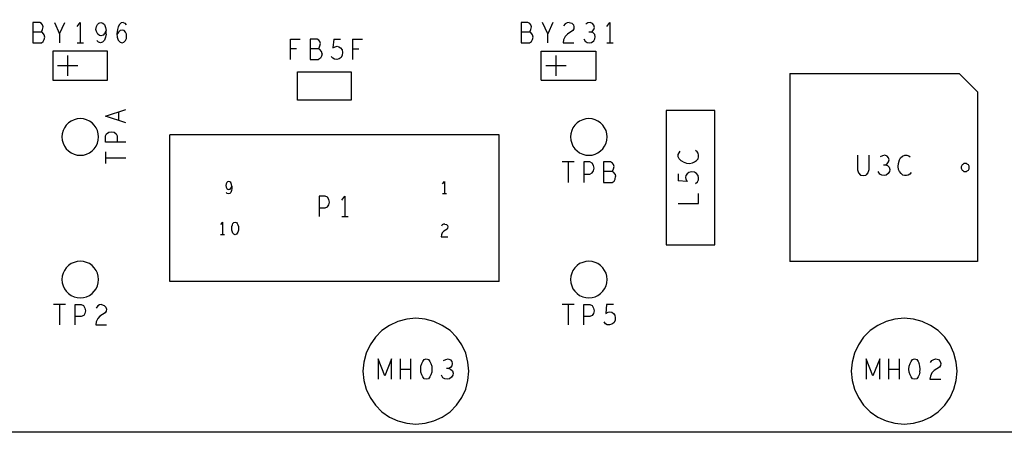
# Model space of a CAD drawing. Extents: x 23.5 to 56.5, y 21.5 to 42.5.
# Tile 5 of 15: x 34.5 to 39.4, y 28.4 to 30.4. Entities that reach past the tile are written whole.
import ezdxf

# ---------------------------------------------------------------- set-up
doc = ezdxf.new("R2010")
doc.units = 0
doc.layers.add('RVP8-IFD_F_tas', color=2, linetype='CONTINUOUS')

msp = doc.modelspace()

# ---------------------------------------------------------------- linework, layer by layer
at = {"layer": 'RVP8-IFD_F_tas'}
for points in [[(43.093, 36.39), (43.093, 28.39), (25.093, 28.39)], [(34.644, 30.402), (34.61, 30.402), (34.61, 30.302), (34.652, 30.302), (34.661, 30.308), (34.666, 30.318), (34.669, 30.33), (34.666, 30.342), (34.658, 30.352), (34.65, 30.355), (34.61, 30.355)], [(34.65, 30.355), (34.655, 30.36), (34.658, 30.368), (34.661, 30.38), (34.658, 30.39), (34.653, 30.397), (34.644, 30.402)], [(34.716, 30.402), (34.741, 30.347), (34.741, 30.302)], [(34.741, 30.347), (34.767, 30.402)], [(34.828, 30.382), (34.843, 30.402)], [(34.843, 30.402), (34.843, 30.302)], [(35.054, 30.402), (35.045, 30.4), (35.036, 30.392), (35.03, 30.38), (35.026, 30.368), (35.023, 30.347), (35.025, 30.33), (35.03, 30.315), (35.039, 30.305), (35.049, 30.302), (35.058, 30.305), (35.065, 30.313), (35.07, 30.323), (35.071, 30.333), (35.07, 30.345), (35.065, 30.355), (35.059, 30.362), (35.05, 30.365), (35.04, 30.362), (35.032, 30.355), (35.023, 30.343)], [(35.054, 30.402), (35.063, 30.398), (35.069, 30.39)], [(37.05, 30.355), (37.055, 30.36), (37.058, 30.368), (37.061, 30.38), (37.058, 30.39), (37.053, 30.397), (37.044, 30.402), (37.01, 30.402), (37.01, 30.302)], [(37.141, 30.302), (37.141, 30.347), (37.116, 30.402)], [(37.167, 30.402), (37.141, 30.347)], [(37.246, 30.402), (37.259, 30.398), (37.267, 30.39), (37.27, 30.38), (37.269, 30.37), (37.264, 30.362), (37.238, 30.345), (37.227, 30.333), (37.219, 30.317), (37.217, 30.302), (37.27, 30.302)], [(37.246, 30.402), (37.236, 30.4), (37.227, 30.395), (37.219, 30.385)], [(37.354, 30.355), (37.362, 30.36), (37.368, 30.368), (37.371, 30.378), (37.368, 30.388), (37.362, 30.397), (37.35, 30.402), (37.339, 30.4), (37.328, 30.393)], [(37.432, 30.382), (37.447, 30.402), (37.447, 30.302)], [(34.971, 30.345), (34.971, 30.363)], [(37.01, 30.302), (37.052, 30.302), (37.061, 30.308), (37.066, 30.318), (37.069, 30.33), (37.066, 30.342), (37.058, 30.352), (37.05, 30.355), (37.01, 30.355)], [(37.318, 30.322), (37.325, 30.31), (37.335, 30.303), (37.347, 30.302), (37.357, 30.303), (37.367, 30.312), (37.373, 30.322), (37.375, 30.332), (37.372, 30.343), (37.363, 30.352), (37.354, 30.355), (37.343, 30.355)], [(34.828, 30.302), (34.859, 30.302)], [(34.971, 30.345), (34.968, 30.33), (34.962, 30.315), (34.953, 30.305), (34.943, 30.302), (34.933, 30.305), (34.924, 30.313)], [(35.876, 30.22), (35.876, 30.32), (35.924, 30.32)], [(35.973, 30.32), (35.973, 30.22), (36.015, 30.22)], [(36.013, 30.273), (36.018, 30.278), (36.021, 30.287), (36.024, 30.298), (36.021, 30.308), (36.016, 30.315), (36.007, 30.32), (35.973, 30.32)], [(36.089, 30.32), (36.085, 30.277), (36.097, 30.283), (36.106, 30.285), (36.115, 30.283), (36.123, 30.277), (36.13, 30.268), (36.132, 30.255), (36.131, 30.242), (36.125, 30.23), (36.116, 30.223), (36.104, 30.22), (36.093, 30.222), (36.084, 30.227), (36.077, 30.235)], [(36.089, 30.32), (36.123, 30.32)], [(36.182, 30.32), (36.23, 30.32)], [(36.182, 30.32), (36.182, 30.22)], [(37.432, 30.302), (37.463, 30.302)], [(35.907, 30.272), (35.876, 30.272)], [(36.032, 30.248), (36.029, 30.26), (36.021, 30.27), (36.013, 30.273), (35.973, 30.273)], [(36.182, 30.272), (36.213, 30.272)], [(37.109, 30.119), (37.109, 30.261)], [(37.109, 30.261), (37.377, 30.261), (37.377, 30.119)], [(34.781, 30.24), (34.781, 30.14)], [(36.032, 30.248), (36.029, 30.237), (36.024, 30.227), (36.015, 30.22)], [(37.181, 30.24), (37.181, 30.14)], [(34.731, 30.19), (34.831, 30.19)], [(37.131, 30.19), (37.231, 30.19)], [(37.109, 30.119), (37.377, 30.119)], [(38.332, 30.151), (38.332, 29.229)], [(38.332, 30.151), (39.164, 30.151)], [(39.164, 30.151), (39.254, 30.061), (39.254, 29.229), (38.332, 29.229)], [(35.067, 29.91), (34.967, 29.942), (35.067, 29.974)], [(35.032, 29.962), (35.032, 29.922)], [(35.067, 29.815), (34.967, 29.815), (34.967, 29.845), (34.972, 29.855), (34.983, 29.863), (34.997, 29.865), (35.01, 29.863), (35.02, 29.856), (35.025, 29.845), (35.025, 29.815)], [(36.903, 29.13), (35.283, 29.13), (35.283, 29.85)], [(36.903, 29.13), (36.903, 29.85), (35.283, 29.85)], [(34.967, 29.767), (34.967, 29.709)], [(37.807, 29.717), (37.797, 29.723), (37.788, 29.732), (37.783, 29.743), (37.783, 29.753), (37.787, 29.762), (37.792, 29.77)], [(37.807, 29.717), (37.823, 29.712), (37.838, 29.71), (37.853, 29.713), (37.863, 29.717), (37.873, 29.724), (37.88, 29.733), (37.883, 29.742), (37.883, 29.751), (37.88, 29.76), (37.875, 29.767), (37.868, 29.774)], [(34.967, 29.738), (35.067, 29.738)], [(38.664, 29.75), (38.664, 29.678), (38.669, 29.663), (38.679, 29.653), (38.691, 29.65), (38.704, 29.653)], [(38.719, 29.75), (38.719, 29.678), (38.714, 29.663), (38.704, 29.653)], [(38.802, 29.703), (38.81, 29.708), (38.816, 29.717), (38.819, 29.727), (38.816, 29.737), (38.81, 29.745), (38.798, 29.75), (38.787, 29.748), (38.776, 29.742)], [(38.904, 29.65), (38.895, 29.65), (38.887, 29.653), (38.878, 29.66), (38.87, 29.67), (38.866, 29.68), (38.864, 29.695), (38.865, 29.71), (38.87, 29.727), (38.876, 29.737), (38.885, 29.745), (38.897, 29.75), (38.907, 29.75), (38.916, 29.747), (38.923, 29.742)], [(37.271, 29.717), (37.212, 29.717)], [(37.241, 29.717), (37.241, 29.617)], [(37.366, 29.7), (37.359, 29.712), (37.348, 29.717), (37.318, 29.717), (37.318, 29.617)], [(37.318, 29.658), (37.348, 29.658), (37.36, 29.663), (37.366, 29.673), (37.369, 29.687), (37.366, 29.7)], [(37.45, 29.717), (37.416, 29.717), (37.416, 29.617), (37.458, 29.617), (37.467, 29.623), (37.472, 29.633), (37.475, 29.645)], [(37.472, 29.657), (37.464, 29.667), (37.456, 29.67), (37.416, 29.67)], [(37.456, 29.67), (37.461, 29.675), (37.464, 29.683), (37.467, 29.695), (37.464, 29.705), (37.459, 29.712), (37.45, 29.717)], [(38.821, 29.67), (38.815, 29.66), (38.805, 29.652), (38.795, 29.65), (38.783, 29.652), (38.773, 29.658), (38.766, 29.67)], [(38.791, 29.703), (38.802, 29.703), (38.811, 29.7), (38.82, 29.692), (38.823, 29.68), (38.821, 29.67)], [(35.573, 29.622), (35.567, 29.62), (35.563, 29.616), (35.56, 29.61), (35.558, 29.601), (35.56, 29.594), (35.563, 29.587), (35.568, 29.583), (35.573, 29.582), (35.58, 29.584), (35.584, 29.589), (35.589, 29.598), (35.589, 29.587), (35.587, 29.577), (35.583, 29.568), (35.578, 29.562), (35.572, 29.56), (35.566, 29.562), (35.56, 29.567)], [(35.589, 29.598), (35.587, 29.607), (35.583, 29.616), (35.579, 29.62), (35.573, 29.622)], [(36.624, 29.61), (36.633, 29.622)], [(36.633, 29.622), (36.633, 29.56)], [(37.472, 29.657), (37.475, 29.645)], [(37.868, 29.612), (37.877, 29.62), (37.882, 29.629), (37.883, 29.64), (37.88, 29.651), (37.873, 29.66), (37.862, 29.667), (37.848, 29.668), (37.835, 29.665), (37.827, 29.659), (37.82, 29.65), (37.818, 29.641), (37.82, 29.632), (37.827, 29.621), (37.783, 29.625)], [(37.783, 29.659), (37.783, 29.625)], [(38.927, 29.665), (38.921, 29.658), (38.913, 29.653), (38.904, 29.65)], [(36.065, 29.533), (36.058, 29.545), (36.047, 29.55), (36.017, 29.55), (36.017, 29.45)], [(36.017, 29.492), (36.047, 29.492), (36.059, 29.497), (36.065, 29.507), (36.068, 29.52), (36.065, 29.533)], [(36.129, 29.53), (36.144, 29.55)], [(36.144, 29.55), (36.144, 29.45)], [(36.643, 29.56), (36.624, 29.56)], [(37.883, 29.513), (37.883, 29.563)], [(37.783, 29.513), (37.883, 29.513)], [(36.129, 29.45), (36.16, 29.45)], [(35.542, 29.422), (35.533, 29.41)], [(35.542, 29.422), (35.542, 29.36)], [(36.635, 29.412), (36.643, 29.41), (36.648, 29.405), (36.65, 29.398), (36.649, 29.392), (36.646, 29.387), (36.63, 29.377), (36.623, 29.37), (36.619, 29.359), (36.617, 29.35), (36.65, 29.35)], [(36.635, 29.412), (36.629, 29.411), (36.623, 29.408), (36.619, 29.402)], [(35.552, 29.36), (35.533, 29.36)], [(34.771, 29.017), (34.712, 29.017)], [(34.741, 29.017), (34.741, 28.917)], [(34.818, 28.917), (34.818, 29.017), (34.848, 29.017), (34.859, 29.012), (34.866, 29), (34.869, 28.987), (34.866, 28.973)], [(34.948, 29.017), (34.961, 29.013), (34.969, 29.005), (34.972, 28.995), (34.971, 28.985), (34.966, 28.977), (34.94, 28.96), (34.929, 28.948), (34.921, 28.932), (34.919, 28.917), (34.972, 28.917)], [(34.948, 29.017), (34.938, 29.015), (34.929, 29.01), (34.921, 29)], [(37.271, 29.017), (37.212, 29.017)], [(37.241, 29.017), (37.241, 28.917)], [(37.318, 28.917), (37.318, 29.017), (37.348, 29.017), (37.359, 29.012), (37.366, 29), (37.369, 28.987), (37.366, 28.973), (37.36, 28.963)], [(37.464, 29.017), (37.43, 29.017), (37.426, 28.973), (37.438, 28.98), (37.447, 28.982), (37.456, 28.98), (37.464, 28.973), (37.471, 28.965), (37.473, 28.952), (37.472, 28.938), (37.466, 28.927), (37.457, 28.92), (37.445, 28.917), (37.434, 28.918), (37.425, 28.923), (37.418, 28.932)], [(34.866, 28.973), (34.86, 28.963), (34.848, 28.958), (34.818, 28.958)], [(37.36, 28.963), (37.348, 28.958), (37.318, 28.958)], [(36.307, 28.75), (36.307, 28.65)], [(36.34, 28.667), (36.307, 28.75)], [(36.373, 28.75), (36.34, 28.667)], [(36.373, 28.65), (36.373, 28.75)], [(36.416, 28.75), (36.416, 28.65)], [(36.469, 28.65), (36.469, 28.75)], [(36.517, 28.7), (36.518, 28.715), (36.522, 28.728), (36.527, 28.738), (36.534, 28.747), (36.544, 28.75), (36.555, 28.747), (36.562, 28.738), (36.567, 28.728), (36.571, 28.715), (36.572, 28.7), (36.571, 28.685), (36.567, 28.672), (36.562, 28.662), (36.555, 28.653), (36.544, 28.65)], [(36.629, 28.742), (36.64, 28.748), (36.651, 28.75), (36.663, 28.745), (36.669, 28.737), (36.672, 28.727), (36.669, 28.717), (36.663, 28.708), (36.655, 28.703), (36.644, 28.703)], [(38.707, 28.75), (38.707, 28.65)], [(38.74, 28.667), (38.707, 28.75)], [(38.773, 28.75), (38.74, 28.667)], [(38.773, 28.65), (38.773, 28.75)], [(38.816, 28.75), (38.816, 28.65)], [(38.869, 28.75), (38.869, 28.65)], [(38.971, 28.685), (38.967, 28.672), (38.962, 28.662), (38.955, 28.653), (38.944, 28.65), (38.934, 28.653), (38.927, 28.662), (38.922, 28.672), (38.918, 28.685), (38.917, 28.7), (38.918, 28.715), (38.922, 28.728), (38.927, 28.738), (38.934, 28.747), (38.944, 28.75), (38.955, 28.747), (38.962, 28.738), (38.967, 28.728)], [(39.022, 28.733), (39.03, 28.743), (39.039, 28.748), (39.049, 28.75), (39.062, 28.747), (39.07, 28.738), (39.073, 28.728), (39.072, 28.718), (39.067, 28.71), (39.041, 28.693), (39.03, 28.682), (39.022, 28.665), (39.02, 28.65), (39.073, 28.65)], [(36.655, 28.703), (36.664, 28.7), (36.673, 28.692), (36.676, 28.68), (36.674, 28.67), (36.668, 28.66), (36.658, 28.652), (36.648, 28.65), (36.636, 28.652), (36.626, 28.658), (36.619, 28.67)], [(38.971, 28.685), (38.972, 28.7), (38.971, 28.715), (38.967, 28.728)], [(36.416, 28.7), (36.469, 28.7)], [(36.522, 28.672), (36.518, 28.685), (36.517, 28.7)], [(36.544, 28.65), (36.534, 28.653), (36.527, 28.662), (36.522, 28.672)], [(38.816, 28.7), (38.869, 28.7)]]:
    msp.add_lwpolyline(points, dxfattribs=at)
for points in [[(34.937, 30.338), (34.929, 30.345), (34.923, 30.357), (34.92, 30.368), (34.923, 30.382), (34.928, 30.392), (34.935, 30.398), (34.945, 30.402), (34.954, 30.398), (34.962, 30.392), (34.968, 30.378), (34.971, 30.363), (34.963, 30.348), (34.956, 30.34), (34.945, 30.337), (34.937, 30.338)], [(34.709, 30.261), (34.709, 30.119), (34.977, 30.119), (34.977, 30.261), (34.709, 30.261)], [(35.911, 30.021), (35.911, 30.159), (36.175, 30.159), (36.175, 30.021), (35.911, 30.021)], [(37.723, 29.97), (37.723, 29.31), (37.963, 29.31), (37.963, 29.97), (37.723, 29.97)], [(34.933, 29.84), (34.932, 29.856), (34.928, 29.871), (34.921, 29.885), (34.912, 29.898), (34.901, 29.909), (34.888, 29.918), (34.874, 29.924), (34.859, 29.929), (34.843, 29.93), (34.828, 29.929), (34.813, 29.924), (34.798, 29.918), (34.786, 29.909), (34.774, 29.898), (34.765, 29.885), (34.759, 29.871), (34.755, 29.856), (34.753, 29.84), (34.755, 29.824), (34.759, 29.809), (34.765, 29.795), (34.774, 29.782), (34.786, 29.771), (34.798, 29.762), (34.813, 29.755), (34.828, 29.751), (34.843, 29.75), (34.859, 29.751), (34.874, 29.755), (34.888, 29.762), (34.901, 29.771), (34.912, 29.782), (34.921, 29.795), (34.928, 29.809), (34.932, 29.824), (34.933, 29.84)], [(37.433, 29.84), (37.432, 29.856), (37.428, 29.871), (37.421, 29.885), (37.412, 29.898), (37.401, 29.909), (37.388, 29.918), (37.374, 29.924), (37.359, 29.929), (37.343, 29.93), (37.328, 29.929), (37.313, 29.924), (37.298, 29.918), (37.286, 29.909), (37.274, 29.898), (37.265, 29.885), (37.259, 29.871), (37.255, 29.856), (37.253, 29.84), (37.255, 29.824), (37.259, 29.809), (37.265, 29.795), (37.274, 29.782), (37.286, 29.771), (37.298, 29.762), (37.313, 29.755), (37.328, 29.751), (37.343, 29.75), (37.359, 29.751), (37.374, 29.755), (37.388, 29.762), (37.401, 29.771), (37.412, 29.782), (37.421, 29.795), (37.428, 29.809), (37.432, 29.824), (37.433, 29.84)], [(39.213, 29.69), (39.213, 29.693), (39.212, 29.697), (39.211, 29.7), (39.209, 29.703), (39.206, 29.705), (39.203, 29.707), (39.2, 29.709), (39.197, 29.71), (39.193, 29.71), (39.19, 29.71), (39.187, 29.709), (39.183, 29.707), (39.181, 29.705), (39.178, 29.703), (39.176, 29.7), (39.175, 29.697), (39.174, 29.693), (39.173, 29.69), (39.174, 29.686), (39.175, 29.683), (39.176, 29.68), (39.178, 29.677), (39.181, 29.675), (39.183, 29.673), (39.187, 29.671), (39.19, 29.67), (39.193, 29.67), (39.197, 29.67), (39.2, 29.671), (39.203, 29.673), (39.206, 29.675), (39.209, 29.677), (39.211, 29.68), (39.212, 29.683), (39.213, 29.686), (39.213, 29.69)], [(35.588, 29.391), (35.588, 29.4), (35.591, 29.408), (35.594, 29.415), (35.598, 29.42), (35.604, 29.422), (35.611, 29.42), (35.615, 29.415), (35.618, 29.408), (35.621, 29.4), (35.621, 29.391), (35.621, 29.382), (35.618, 29.373), (35.615, 29.367), (35.611, 29.362), (35.604, 29.36), (35.598, 29.362), (35.594, 29.367), (35.591, 29.373), (35.588, 29.382), (35.588, 29.391)], [(34.933, 29.14), (34.932, 29.156), (34.928, 29.171), (34.921, 29.185), (34.912, 29.198), (34.901, 29.209), (34.888, 29.218), (34.874, 29.224), (34.859, 29.229), (34.843, 29.23), (34.828, 29.229), (34.813, 29.224), (34.798, 29.218), (34.786, 29.209), (34.774, 29.198), (34.765, 29.185), (34.759, 29.171), (34.755, 29.156), (34.753, 29.14), (34.755, 29.124), (34.759, 29.109), (34.765, 29.095), (34.774, 29.082), (34.786, 29.071), (34.798, 29.062), (34.813, 29.055), (34.828, 29.051), (34.843, 29.05), (34.859, 29.051), (34.874, 29.055), (34.888, 29.062), (34.901, 29.071), (34.912, 29.082), (34.921, 29.095), (34.928, 29.109), (34.932, 29.124), (34.933, 29.14)], [(37.433, 29.14), (37.432, 29.156), (37.428, 29.171), (37.421, 29.185), (37.412, 29.198), (37.401, 29.209), (37.388, 29.218), (37.374, 29.224), (37.359, 29.229), (37.343, 29.23), (37.328, 29.229), (37.313, 29.224), (37.298, 29.218), (37.286, 29.209), (37.274, 29.198), (37.265, 29.185), (37.259, 29.171), (37.255, 29.156), (37.253, 29.14), (37.255, 29.124), (37.259, 29.109), (37.265, 29.095), (37.274, 29.082), (37.286, 29.071), (37.298, 29.062), (37.313, 29.055), (37.328, 29.051), (37.343, 29.05), (37.359, 29.051), (37.374, 29.055), (37.388, 29.062), (37.401, 29.071), (37.412, 29.082), (37.421, 29.095), (37.428, 29.109), (37.432, 29.124), (37.433, 29.14)], [(36.753, 28.69), (36.749, 28.735), (36.738, 28.779), (36.719, 28.82), (36.693, 28.857), (36.661, 28.889), (36.623, 28.915), (36.582, 28.934), (36.539, 28.946), (36.493, 28.95), (36.448, 28.946), (36.405, 28.934), (36.363, 28.915), (36.326, 28.889), (36.294, 28.857), (36.268, 28.82), (36.249, 28.779), (36.237, 28.735), (36.233, 28.69), (36.237, 28.645), (36.249, 28.601), (36.268, 28.56), (36.294, 28.523), (36.326, 28.491), (36.363, 28.465), (36.405, 28.446), (36.448, 28.434), (36.493, 28.43), (36.539, 28.434), (36.582, 28.446), (36.623, 28.465), (36.661, 28.491), (36.693, 28.523), (36.719, 28.56), (36.738, 28.601), (36.749, 28.645), (36.753, 28.69)], [(39.153, 28.69), (39.149, 28.735), (39.138, 28.779), (39.119, 28.82), (39.093, 28.857), (39.061, 28.889), (39.023, 28.915), (38.982, 28.934), (38.939, 28.946), (38.893, 28.95), (38.848, 28.946), (38.805, 28.934), (38.763, 28.915), (38.726, 28.889), (38.694, 28.857), (38.668, 28.82), (38.649, 28.779), (38.637, 28.735), (38.633, 28.69), (38.637, 28.645), (38.649, 28.601), (38.668, 28.56), (38.694, 28.523), (38.726, 28.491), (38.763, 28.465), (38.805, 28.446), (38.848, 28.434), (38.893, 28.43), (38.939, 28.434), (38.982, 28.446), (39.023, 28.465), (39.061, 28.491), (39.093, 28.523), (39.119, 28.56), (39.138, 28.601), (39.149, 28.645), (39.153, 28.69)]]:
    msp.add_lwpolyline(points, close=True, dxfattribs=at)

doc.saveas('drawing.dxf')
